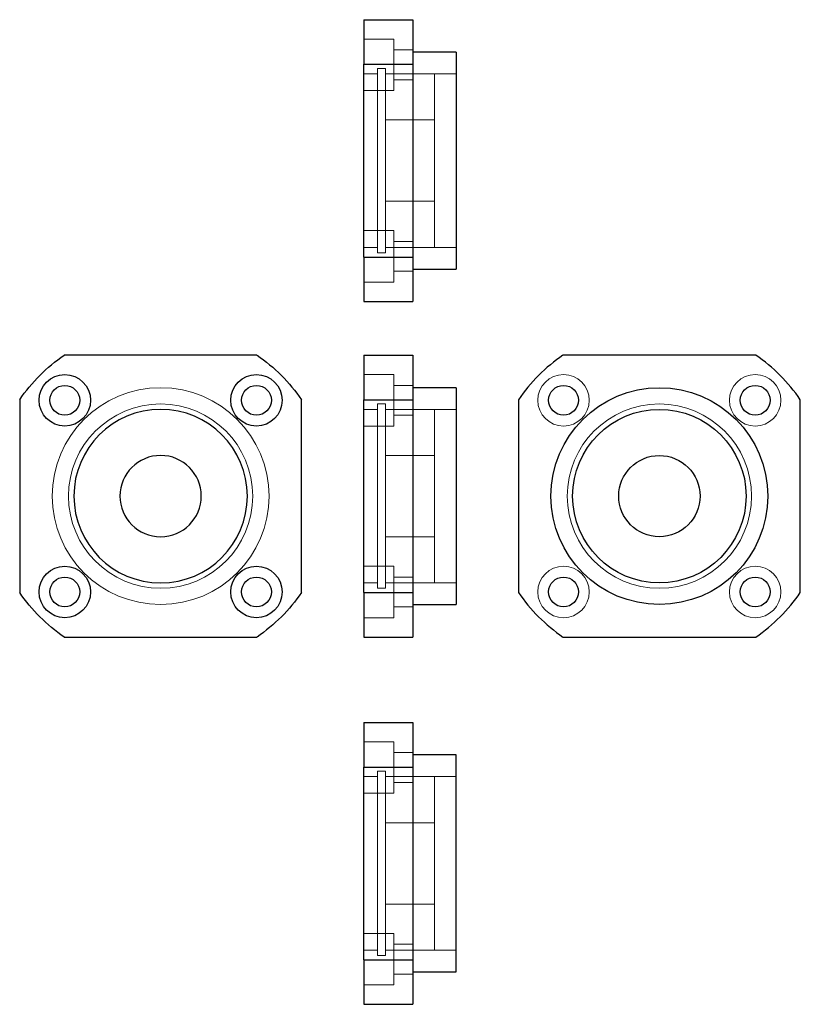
# Model space of a CAD drawing. Header units: millimetres. Extents: x 4383 to 4527, y 6690 to 6871.
import ezdxf
from ezdxf.lldxf.tags import DXFTag

# ---------------------------------------------------------------- set-up
doc = ezdxf.new("R2010")
doc.units = ezdxf.units.MM
doc.layers.add('1', color=7, linetype='CONTINUOUS', true_color=0xffffff)
tags = doc.linetypes.add('DASHED', pattern=[25.72, 12.86, -12.86]).pattern_tags.tags
tags[6:7] = [DXFTag(74, 4), DXFTag(75, 0), DXFTag(340, '0'), DXFTag(46, 0.0), DXFTag(50, 0.0), DXFTag(44, 0.0), DXFTag(45, 0.0)]
tags[4:5] = [DXFTag(74, 4), DXFTag(75, 0), DXFTag(340, '0'), DXFTag(46, 0.0), DXFTag(50, 0.0), DXFTag(44, 0.0), DXFTag(45, 0.0)]

msp = doc.modelspace()

# ---------------------------------------------------------------- linework, layer by layer
at = {"layer": '1', "color": 7, "linetype": 'Continuous'}
for p, q in [((4446.04, 6871.44), (4446.04, 6863.23)), ((4446.04, 6871.44), (4455.04, 6871.44)), ((4455.04, 6871.44), (4455.04, 6863.23)), ((4463.04, 6865.44), (4455.04, 6865.44)), ((4463.04, 6865.44), (4463.04, 6825.44)), ((4446.04, 6827.66), (4446.04, 6863.23)), ((4446.04, 6863.23), (4455.04, 6863.23)), ((4455.04, 6863.23), (4455.04, 6827.66)), ((4446.04, 6827.66), (4446.04, 6819.44)), ((4446.04, 6827.66), (4455.04, 6827.66)), ((4455.04, 6827.66), (4455.04, 6819.44)), ((4455.04, 6825.44), (4463.04, 6825.44)), ((4446.04, 6819.44), (4455.04, 6819.44)), ((4426.31, 6809.54), (4390.75, 6809.54)), ((4446.04, 6809.54), (4446.04, 6801.32)), ((4446.04, 6809.54), (4455.04, 6809.54)), ((4455.04, 6809.54), (4455.04, 6801.32)), ((4518.33, 6809.54), (4482.77, 6809.54)), ((4463.04, 6803.54), (4455.04, 6803.54)), ((4463.04, 6803.54), (4463.04, 6763.54)), ((4382.53, 6801.32), (4382.53, 6765.76)), ((4434.53, 6765.76), (4434.53, 6801.32)), ((4446.04, 6801.32), (4455.04, 6801.32)), ((4446.04, 6765.76), (4446.04, 6801.32)), ((4455.04, 6801.32), (4455.04, 6765.76)), ((4474.55, 6801.32), (4474.55, 6765.76)), ((4526.55, 6765.76), (4526.55, 6801.32)), ((4446.04, 6765.76), (4446.04, 6757.54)), ((4446.04, 6765.76), (4455.04, 6765.76)), ((4455.04, 6765.76), (4455.04, 6757.54)), ((4455.04, 6763.54), (4463.04, 6763.54)), ((4390.75, 6757.54), (4426.31, 6757.54)), ((4446.04, 6757.54), (4455.04, 6757.54)), ((4482.77, 6757.54), (4518.33, 6757.54)), ((4446.04, 6741.78), (4446.04, 6733.56)), ((4446.04, 6741.78), (4455.04, 6741.78)), ((4455.04, 6741.78), (4455.04, 6733.56)), ((4463.04, 6735.78), (4455.04, 6735.78)), ((4463.04, 6695.78), (4463.04, 6735.78)), ((4446.04, 6733.56), (4455.04, 6733.56)), ((4446.04, 6698), (4446.04, 6733.56)), ((4455.04, 6733.56), (4455.04, 6698)), ((4446.04, 6698), (4455.04, 6698)), ((4446.04, 6698), (4446.04, 6689.78)), ((4455.04, 6698), (4455.04, 6689.78)), ((4455.04, 6695.78), (4463.04, 6695.78)), ((4446.04, 6689.78), (4455.04, 6689.78))]:
    msp.add_line(p, q, dxfattribs=at)
at = {"layer": '1', "color": 251, "linetype": 'DASHED', "lineweight": 5}
for p, q in [((4451.54, 6867.87), (4446.04, 6867.87)), ((4451.54, 6858.37), (4451.54, 6867.87)), ((4455.04, 6865.87), (4451.54, 6865.87)), ((4450.04, 6862.44), (4448.54, 6862.44)), ((4448.54, 6862.44), (4448.54, 6828.44)), ((4450.04, 6862.44), (4450.04, 6828.44)), ((4448.54, 6861.44), (4446.04, 6861.44)), ((4459.04, 6861.44), (4450.04, 6861.44)), ((4451.54, 6860.37), (4455.04, 6860.37)), ((4463.04, 6861.44), (4459.04, 6861.44)), ((4459.04, 6861.44), (4459.04, 6829.44)), ((4446.04, 6858.37), (4451.54, 6858.37)), ((4459.04, 6852.94), (4450.04, 6852.94)), ((4450.04, 6837.94), (4459.04, 6837.94)), ((4451.54, 6832.52), (4446.04, 6832.52)), ((4451.54, 6823.02), (4451.54, 6832.52)), ((4446.04, 6829.44), (4448.54, 6829.44)), ((4450.04, 6829.44), (4459.04, 6829.44)), ((4455.04, 6830.52), (4451.54, 6830.52)), ((4459.04, 6829.44), (4463.04, 6829.44)), ((4448.54, 6828.44), (4450.04, 6828.44)), ((4451.54, 6825.02), (4455.04, 6825.02)), ((4446.04, 6823.02), (4451.54, 6823.02)), ((4451.54, 6805.97), (4446.04, 6805.97)), ((4451.54, 6805.97), (4451.54, 6801.22)), ((4455.04, 6803.97), (4451.54, 6803.97)), ((4450.04, 6800.54), (4448.54, 6800.54)), ((4448.54, 6800.54), (4448.54, 6766.54)), ((4450.04, 6800.54), (4450.04, 6766.54)), ((4451.54, 6801.22), (4451.54, 6796.47)), ((4448.54, 6799.54), (4446.04, 6799.54)), ((4459.04, 6799.54), (4450.04, 6799.54)), ((4451.54, 6798.47), (4455.04, 6798.47)), ((4463.04, 6799.54), (4459.04, 6799.54)), ((4459.04, 6799.54), (4459.04, 6767.54)), ((4446.04, 6796.47), (4451.54, 6796.47)), ((4459.04, 6791.04), (4450.04, 6791.04)), ((4450.04, 6776.04), (4459.04, 6776.04)), ((4451.54, 6770.61), (4446.04, 6770.61)), ((4451.54, 6770.61), (4451.54, 6765.86)), ((4446.04, 6767.54), (4448.54, 6767.54)), ((4450.04, 6767.54), (4459.04, 6767.54)), ((4455.04, 6768.61), (4451.54, 6768.61)), ((4459.04, 6767.54), (4463.04, 6767.54)), ((4448.54, 6766.54), (4450.04, 6766.54)), ((4451.54, 6765.86), (4451.54, 6761.11)), ((4451.54, 6763.11), (4455.04, 6763.11)), ((4446.04, 6761.11), (4451.54, 6761.11)), ((4451.54, 6738.21), (4446.04, 6738.21)), ((4451.54, 6738.21), (4451.54, 6728.71)), ((4455.04, 6736.21), (4451.54, 6736.21)), ((4450.04, 6732.78), (4448.54, 6732.78)), ((4448.54, 6698.78), (4448.54, 6732.78)), ((4450.04, 6698.78), (4450.04, 6732.78)), ((4448.54, 6731.78), (4446.04, 6731.78)), ((4459.04, 6731.78), (4450.04, 6731.78)), ((4451.54, 6730.71), (4455.04, 6730.71)), ((4463.04, 6731.78), (4459.04, 6731.78)), ((4459.04, 6699.78), (4459.04, 6731.78)), ((4446.04, 6728.71), (4451.54, 6728.71)), ((4459.04, 6723.28), (4450.04, 6723.28)), ((4450.04, 6708.28), (4459.04, 6708.28)), ((4451.54, 6702.85), (4446.04, 6702.85)), ((4451.54, 6702.85), (4451.54, 6693.35)), ((4455.04, 6700.85), (4451.54, 6700.85)), ((4446.04, 6699.78), (4448.54, 6699.78)), ((4448.54, 6698.78), (4450.04, 6698.78)), ((4450.04, 6699.78), (4459.04, 6699.78)), ((4459.04, 6699.78), (4463.04, 6699.78)), ((4451.54, 6695.35), (4455.04, 6695.35)), ((4446.04, 6693.35), (4451.54, 6693.35))]:
    msp.add_line(p, q, dxfattribs=at)
at = {"layer": '1', "color": 7, "linetype": 'Continuous'}
for centre, radius in [((4390.85, 6801.22), 4.75), ((4426.21, 6801.22), 4.75), ((4390.85, 6801.22), 2.75), ((4426.21, 6801.22), 2.75), ((4482.87, 6801.22), 2.75), ((4500.55, 6783.54), 20), ((4518.23, 6801.22), 2.75), ((4500.55, 6783.54), 16), ((4500.55, 6783.54), 7.5), ((4390.85, 6765.86), 4.75), ((4426.21, 6765.86), 4.75), ((4390.85, 6765.86), 2.75), ((4426.21, 6765.86), 2.75), ((4482.87, 6765.86), 2.75), ((4518.23, 6765.86), 2.75)]:
    msp.add_circle(centre, radius, dxfattribs=at)
at = {"layer": '1', "color": 251, "linetype": 'DASHED', "lineweight": 5, "extrusion": (-6.12303e-17, 6.12303e-17, -1)}
for centre, radius in [((-4482.87, 6801.22), 4.75), ((-4518.23, 6801.22), 4.75), ((-4408.53, 6783.54), 20), ((-4408.53, 6783.54), 17), ((-4482.87, 6765.86), 4.75), ((-4518.23, 6765.86), 4.75)]:
    msp.add_circle(centre, radius, dxfattribs=at)
at = {"layer": '1', "color": 251, "linetype": 'DASHED', "lineweight": 5}
msp.add_circle((4500.55, 6783.54), 17, dxfattribs=at)
at = {"layer": '1', "color": 7, "linetype": 'Continuous', "extrusion": (-6.12303e-17, 6.12303e-17, -1)}
for radius in [16, 7.5]:
    msp.add_circle((-4408.53, 6783.54), radius, dxfattribs=at)
for start, end in [(34.3713, 55.6287), (124.3713, 145.6287), (304.3713, 325.6287), (214.3713, 235.6287)]:
    msp.add_arc((-4408.53, 6783.54), 31.5, start, end, dxfattribs=at)
at = {"layer": '1', "color": 7, "linetype": 'Continuous'}
for start, end in [(124.3713, 145.6287), (34.3713, 55.6287), (214.3713, 235.6287), (304.3713, 325.6287)]:
    msp.add_arc((4500.55, 6783.54), 31.5, start, end, dxfattribs=at)

doc.saveas('drawing.dxf')
